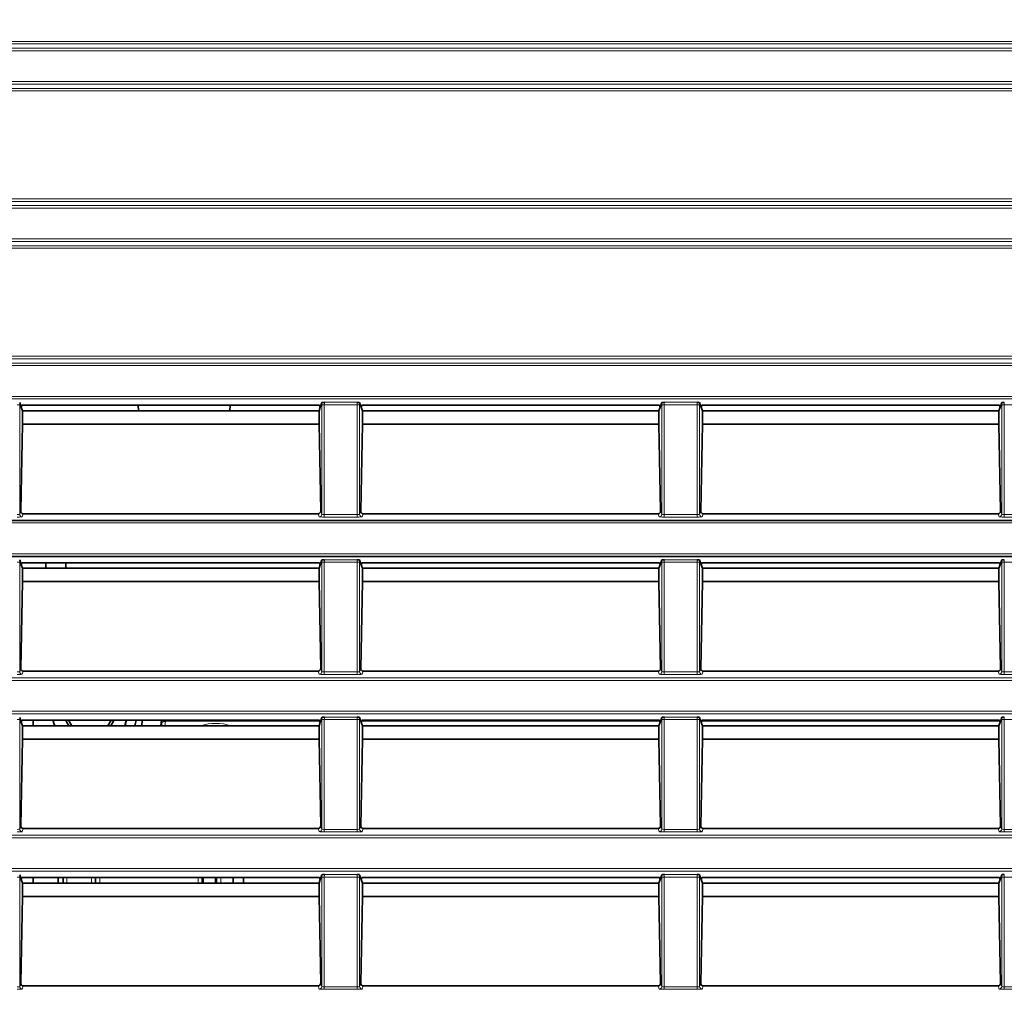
# Model space of a CAD drawing. Header units: millimetres. Extents: x 0 to 1118, y 0 to 864.
# Tile 125 of 256: x 163 to 183, y 505 to 524. Entities that reach past the tile are written whole.
import ezdxf

# ---------------------------------------------------------------- set-up
doc = ezdxf.new("R2010")
doc.units = ezdxf.units.MM
doc.styles.add('SLDTEXTSTYLE0', font='TXT', dxfattribs={"width": 0.605})
doc.dimstyles.new('SLDDIMSTYLE0', dxfattribs={"dimtxt": 3.175, "dimasz": 4.572, "dimexe": 0, "dimexo": 0.0625, "dimgap": 0.79375, "dimtad": 0, "dimtih": 1, "dimtoh": 1, "dimdec": 1, "dimlfac": 4, "dimrnd": 1e-09, "dimzin": 12, "dimdsep": 46, "dimtxsty": 'SLDTEXTSTYLE0', "dimsah": 1, "dimcen": 0.09, "dimadec": 0, "dimazin": 3, "dimtfac": 1, "dimtofl": 0, "dimtmove": 0, "dimatfit": 3, "dimfxl": 1, "dimfrac": 2, "dimtolj": 1, "dimtzin": 12, "dimarcsym": 0})

# ---------------------------------------------------------------- blocks, each defined once
blk = doc.blocks.new('_D')
at = {"color": 7, "linetype": 'Continuous', "lineweight": 0}
for p, q in [((142.949, 580.599), (141.858, 580.599)), ((141.858, 580.599), (141.858, 575.727)), ((151.438, 580.599), (152.529, 580.599)), ((152.529, 580.599), (152.529, 575.727)), ((26.374, 533.894), (26.374, 579.763)), ((257.099, 507.333), (257.099, 579.763)), ((26.374, 578.163), (129.126, 578.163)), ((257.099, 578.163), (154.347, 578.163)), ((141.858, 575.727), (142.949, 575.727)), ((152.529, 575.727), (151.438, 575.727))]:
    blk.add_line(p, q, dxfattribs=at)
at = {"color": 7, "linetype": 'Continuous', "lineweight": 18}
for points in [[(26.374, 578.163), (30.946, 577.401), (30.946, 578.925)], [(257.099, 578.163), (252.527, 578.925), (252.527, 577.401)]]:
    blk.add_solid(points, dxfattribs=at)
at = {"color": 7, "linetype": 'Continuous', "lineweight": 18, "char_height": 3.175, "attachment_point": 1, "style": 'SLDTEXTSTYLE0'}
for s, insert in [('922.9', (129.852, 579.819)), ('36.3', (142.949, 579.819))]:
    blk.add_mtext(s, dxfattribs=dict(at, insert=insert))
blk = doc.blocks.new('_D_2')
at = {"color": 7, "linetype": 'Continuous', "lineweight": 0}
for p, q in [((131.712, 558.272), (130.62, 558.272)), ((130.62, 558.272), (130.62, 553.4)), ((140.2, 558.272), (141.292, 558.272)), ((141.292, 558.272), (141.292, 553.4)), ((29.477, 516.602), (29.477, 557.436)), ((231.522, 516.602), (231.522, 557.436)), ((29.477, 555.836), (117.889, 555.836)), ((231.522, 555.836), (143.11, 555.836)), ((130.62, 553.4), (131.712, 553.4)), ((141.292, 553.4), (140.2, 553.4))]:
    blk.add_line(p, q, dxfattribs=at)
at = {"color": 7, "linetype": 'Continuous', "lineweight": 18}
for points in [[(29.477, 555.836), (34.049, 555.074), (34.049, 556.598)], [(231.522, 555.836), (226.95, 556.598), (226.95, 555.074)]]:
    blk.add_solid(points, dxfattribs=at)
at = {"color": 7, "linetype": 'Continuous', "lineweight": 18, "char_height": 3.175, "attachment_point": 1, "style": 'SLDTEXTSTYLE0'}
for s, insert in [('808.2', (118.615, 557.492)), ('31.8', (131.712, 557.492))]:
    blk.add_mtext(s, dxfattribs=dict(at, insert=insert))

msp = doc.modelspace()

# ---------------------------------------------------------------- linework, layer by layer
at = {"color": 7, "linetype": 'Continuous', "lineweight": 18}
for p, q in [((42.8445, 523.7636), (218.1537, 523.7636)), ((218.0539, 523.7137), (42.9444, 523.7137)), ((43.6605, 523.6289), (217.3377, 523.6289)), ((217.3377, 523.579), (43.6605, 523.579)), ((43.6605, 522.9664), (217.3377, 522.9664)), ((218.1537, 522.7817), (42.8445, 522.7817)), ((42.9444, 522.8317), (218.0539, 522.8317)), ((217.3377, 522.9164), (43.6605, 522.9164)), ((37.5047, 520.6386), (223.4935, 520.6386)), ((35.9277, 520.5039), (225.0705, 520.5039)), ((225.0705, 520.454), (35.9277, 520.454)), ((223.4935, 520.5887), (37.5047, 520.5887)), ((35.9277, 519.8414), (225.0705, 519.8414)), ((225.0705, 519.7914), (35.9277, 519.7914)), ((37.5047, 519.7067), (223.4935, 519.7067)), ((223.4935, 519.6567), (37.5047, 519.6567)), ((37.5047, 517.5136), (223.4935, 517.5136)), ((35.9277, 517.3789), (225.0705, 517.3789)), ((225.0705, 517.329), (35.9277, 517.329)), ((223.4935, 517.4637), (37.5047, 517.4637)), ((35.9277, 516.7164), (225.0705, 516.7164)), ((225.0705, 516.6664), (35.9277, 516.6664)), ((163.375, 516.5494), (163.325, 516.5494)), ((163.375, 516.5494), (163.375, 514.3761)), ((169.4232, 516.5494), (169.3733, 516.5494)), ((169.3733, 514.3761), (169.3733, 516.5494)), ((170.075, 516.5494), (169.4232, 516.5494)), ((169.4232, 516.5494), (169.4232, 514.3709)), ((169.4249, 516.5993), (170.0733, 516.5993)), ((170.125, 516.5494), (170.075, 516.5494)), ((170.075, 514.3709), (170.075, 516.5494)), ((170.125, 516.5494), (170.125, 514.3761)), ((176.1732, 516.5494), (176.1233, 516.5494)), ((176.1233, 514.3761), (176.1233, 516.5494)), ((176.825, 516.5494), (176.1732, 516.5494)), ((176.1732, 516.5494), (176.1732, 514.3709)), ((176.1749, 516.5993), (176.8233, 516.5993)), ((176.875, 516.5494), (176.825, 516.5494)), ((176.825, 514.3709), (176.825, 516.5494)), ((176.875, 516.5494), (176.875, 514.3761)), ((182.9232, 516.5494), (182.8733, 516.5494)), ((182.8733, 514.3761), (182.8733, 516.5494)), ((183.575, 516.5494), (182.9232, 516.5494)), ((182.9232, 516.5494), (182.9232, 514.3709)), ((163.375, 514.3761), (163.3968, 514.4416)), ((163.4457, 514.3885), (163.425, 514.3261)), ((169.3233, 514.3261), (169.3025, 514.3885)), ((169.3514, 514.4416), (169.3733, 514.3761)), ((169.4232, 514.321), (169.4232, 514.3709)), ((169.4232, 514.3709), (170.075, 514.3709)), ((170.075, 514.321), (170.075, 514.3709)), ((170.125, 514.3761), (170.1468, 514.4416)), ((170.1957, 514.3885), (170.175, 514.3261)), ((176.0733, 514.3261), (176.0525, 514.3885)), ((176.1014, 514.4416), (176.1233, 514.3761)), ((176.1732, 514.321), (176.1732, 514.3709)), ((176.1732, 514.3709), (176.825, 514.3709)), ((176.825, 514.321), (176.825, 514.3709)), ((176.875, 514.3761), (176.8968, 514.4416)), ((176.9457, 514.3885), (176.925, 514.3261)), ((182.8233, 514.3261), (182.8025, 514.3885)), ((182.8514, 514.4416), (182.8733, 514.3761)), ((182.9232, 514.321), (182.9232, 514.3709)), ((182.9232, 514.3709), (183.575, 514.3709)), ((225.0705, 514.204), (141.2761, 514.204)), ((170.075, 514.321), (169.4232, 514.321)), ((176.825, 514.321), (176.1732, 514.321)), ((183.575, 514.321), (182.9232, 514.321)), ((141.2761, 513.5914), (225.0705, 513.5914)), ((163.375, 513.4244), (163.325, 513.4244)), ((163.375, 513.4244), (163.375, 511.2511)), ((169.4232, 513.4244), (169.3733, 513.4244)), ((169.3733, 511.2511), (169.3733, 513.4244)), ((170.075, 513.4244), (169.4232, 513.4244)), ((169.4232, 513.4244), (169.4232, 511.2459)), ((169.4249, 513.4743), (170.0733, 513.4743)), ((170.125, 513.4244), (170.075, 513.4244)), ((170.075, 511.2459), (170.075, 513.4244)), ((170.125, 513.4244), (170.125, 511.2511)), ((176.1732, 513.4244), (176.1233, 513.4244)), ((176.1233, 511.2511), (176.1233, 513.4244)), ((176.825, 513.4244), (176.1732, 513.4244)), ((176.1732, 513.4244), (176.1732, 511.2459)), ((176.1749, 513.4743), (176.8233, 513.4743)), ((176.875, 513.4244), (176.825, 513.4244)), ((176.825, 511.2459), (176.825, 513.4244)), ((176.875, 513.4244), (176.875, 511.2511)), ((182.9232, 513.4244), (182.8733, 513.4244)), ((182.8733, 511.2511), (182.8733, 513.4244)), ((183.575, 513.4244), (182.9232, 513.4244)), ((182.9232, 513.4244), (182.9232, 511.2459)), ((163.375, 511.2511), (163.3968, 511.3166)), ((163.4457, 511.2635), (163.425, 511.2011)), ((169.3233, 511.2011), (169.3025, 511.2635)), ((169.3514, 511.3166), (169.3733, 511.2511)), ((169.4232, 511.196), (169.4232, 511.2459)), ((169.4232, 511.2459), (170.075, 511.2459)), ((170.075, 511.196), (170.075, 511.2459)), ((170.125, 511.2511), (170.1468, 511.3166)), ((170.1957, 511.2635), (170.175, 511.2011)), ((176.0733, 511.2011), (176.0525, 511.2635)), ((176.1014, 511.3166), (176.1233, 511.2511)), ((176.1732, 511.196), (176.1732, 511.2459)), ((176.1732, 511.2459), (176.825, 511.2459)), ((176.825, 511.196), (176.825, 511.2459)), ((176.875, 511.2511), (176.8968, 511.3166)), ((176.9457, 511.2635), (176.925, 511.2011)), ((182.8233, 511.2011), (182.8025, 511.2635)), ((182.8514, 511.3166), (182.8733, 511.2511)), ((182.9232, 511.196), (182.9232, 511.2459)), ((182.9232, 511.2459), (183.575, 511.2459)), ((35.9277, 511.1289), (225.0705, 511.1289)), ((225.0705, 511.079), (35.9277, 511.079)), ((170.075, 511.196), (169.4232, 511.196)), ((176.825, 511.196), (176.1732, 511.196)), ((183.575, 511.196), (182.9232, 511.196)), ((35.9277, 510.4664), (225.0705, 510.4664)), ((225.0705, 510.4164), (35.9277, 510.4164)), ((163.375, 510.2994), (163.325, 510.2994)), ((163.375, 510.2994), (163.375, 508.1261)), ((166.2724, 510.2665), (166.2583, 510.1789)), ((166.2724, 510.2665), (166.2724, 510.2899)), ((169.3361, 510.2665), (166.2724, 510.2665)), ((169.4232, 510.2994), (169.3733, 510.2994)), ((169.3733, 508.1261), (169.3733, 510.2994)), ((170.075, 510.2994), (169.4232, 510.2994)), ((169.4232, 510.2994), (169.4232, 508.1209)), ((169.4249, 510.3493), (170.0733, 510.3493)), ((170.125, 510.2994), (170.075, 510.2994)), ((170.075, 508.1209), (170.075, 510.2994)), ((170.125, 510.2994), (170.125, 508.1261)), ((176.0861, 510.2665), (170.1621, 510.2665)), ((176.1732, 510.2994), (176.1233, 510.2994)), ((176.1233, 508.1261), (176.1233, 510.2994)), ((176.825, 510.2994), (176.1732, 510.2994)), ((176.1732, 510.2994), (176.1732, 508.1209)), ((176.1749, 510.3493), (176.8233, 510.3493)), ((176.875, 510.2994), (176.825, 510.2994)), ((176.825, 508.1209), (176.825, 510.2994)), ((176.875, 510.2994), (176.875, 508.1261)), ((182.8361, 510.2665), (176.9121, 510.2665)), ((182.9232, 510.2994), (182.8733, 510.2994)), ((182.8733, 508.1261), (182.8733, 510.2994)), ((183.575, 510.2994), (182.9232, 510.2994)), ((182.9232, 510.2994), (182.9232, 508.1209)), ((163.375, 508.1261), (163.3968, 508.1916)), ((163.4457, 508.1385), (163.425, 508.0761)), ((169.3233, 508.0761), (169.3025, 508.1385)), ((169.3514, 508.1916), (169.3733, 508.1261)), ((169.4232, 508.071), (169.4232, 508.1209)), ((169.4232, 508.1209), (170.075, 508.1209)), ((170.075, 508.071), (170.075, 508.1209)), ((170.125, 508.1261), (170.1468, 508.1916)), ((170.1957, 508.1385), (170.175, 508.0761)), ((176.0733, 508.0761), (176.0525, 508.1385)), ((176.1014, 508.1916), (176.1233, 508.1261)), ((176.1732, 508.071), (176.1732, 508.1209)), ((176.1732, 508.1209), (176.825, 508.1209)), ((176.825, 508.071), (176.825, 508.1209)), ((176.875, 508.1261), (176.8968, 508.1916)), ((176.9457, 508.1385), (176.925, 508.0761)), ((182.8233, 508.0761), (182.8025, 508.1385)), ((182.8514, 508.1916), (182.8733, 508.1261)), ((182.9232, 508.071), (182.9232, 508.1209)), ((182.9232, 508.1209), (183.575, 508.1209)), ((35.9277, 508.0039), (225.0705, 508.0039)), ((225.0705, 507.954), (35.9277, 507.954)), ((170.075, 508.071), (169.4232, 508.071)), ((176.825, 508.071), (176.1732, 508.071)), ((183.575, 508.071), (182.9232, 508.071)), ((35.9277, 507.3414), (225.0705, 507.3414)), ((225.0705, 507.2914), (35.9277, 507.2914)), ((163.375, 507.1744), (163.325, 507.1744)), ((163.375, 507.1744), (163.375, 505.0011)), ((164.3136, 507.1649), (164.3136, 507.0539)), ((164.8017, 507.0539), (164.8017, 507.1649)), ((164.8891, 507.0539), (164.8891, 507.1649)), ((164.964, 507.1649), (164.964, 507.0539)), ((166.9179, 507.0539), (166.9179, 507.1649)), ((166.9929, 507.1649), (166.9929, 507.0539)), ((167.2903, 507.0539), (167.2903, 507.1649)), ((167.3653, 507.1649), (167.3653, 507.0539)), ((169.4232, 507.1744), (169.3733, 507.1744)), ((169.3733, 505.0011), (169.3733, 507.1744)), ((170.075, 507.1744), (169.4232, 507.1744)), ((169.4232, 507.1744), (169.4232, 504.9959)), ((169.4249, 507.2243), (170.0733, 507.2243)), ((170.125, 507.1744), (170.075, 507.1744)), ((170.075, 504.9959), (170.075, 507.1744)), ((170.125, 507.1744), (170.125, 505.0011)), ((176.1732, 507.1744), (176.1233, 507.1744)), ((176.1233, 505.0011), (176.1233, 507.1744)), ((176.825, 507.1744), (176.1732, 507.1744)), ((176.1732, 507.1744), (176.1732, 504.9959)), ((176.1749, 507.2243), (176.8233, 507.2243)), ((176.875, 507.1744), (176.825, 507.1744)), ((176.825, 504.9959), (176.825, 507.1744)), ((176.875, 507.1744), (176.875, 505.0011)), ((182.9232, 507.1744), (182.8733, 507.1744)), ((182.8733, 505.0011), (182.8733, 507.1744)), ((183.575, 507.1744), (182.9232, 507.1744)), ((182.9232, 507.1744), (182.9232, 504.9959)), ((163.375, 505.0011), (163.3968, 505.0666)), ((163.4457, 505.0135), (163.425, 504.9511)), ((169.3233, 504.9511), (169.3025, 505.0135)), ((169.3514, 505.0666), (169.3733, 505.0011)), ((169.4232, 504.946), (169.4232, 504.9959)), ((169.4232, 504.9959), (170.075, 504.9959)), ((170.075, 504.946), (170.075, 504.9959)), ((170.125, 505.0011), (170.1468, 505.0666)), ((170.1957, 505.0135), (170.175, 504.9511)), ((176.0733, 504.9511), (176.0525, 505.0135)), ((176.1014, 505.0666), (176.1233, 505.0011)), ((176.1732, 504.946), (176.1732, 504.9959)), ((176.1732, 504.9959), (176.825, 504.9959)), ((176.825, 504.946), (176.825, 504.9959)), ((176.875, 505.0011), (176.8968, 505.0666)), ((176.9457, 505.0135), (176.925, 504.9511)), ((182.8233, 504.9511), (182.8025, 505.0135)), ((182.8514, 505.0666), (182.8733, 505.0011)), ((182.9232, 504.946), (182.9232, 504.9959)), ((182.9232, 504.9959), (183.575, 504.9959)), ((170.075, 504.946), (169.4232, 504.946)), ((176.825, 504.946), (176.1732, 504.946)), ((183.575, 504.946), (182.9232, 504.946))]:
    msp.add_line(p, q, dxfattribs=at)
at = {"color": 7, "linetype": 'Continuous', "lineweight": 35}
for p, q in [((163.4065, 516.4996), (163.3748, 516.5949)), ((163.4199, 516.5399), (163.4065, 516.4996)), ((163.4199, 516.5399), (169.3283, 516.5399)), ((165.7238, 516.5399), (165.7402, 516.4289)), ((167.543, 516.4289), (167.5594, 516.5399)), ((169.3283, 516.5399), (169.3417, 516.4996)), ((169.3417, 516.4996), (169.3734, 516.5949)), ((170.1565, 516.4996), (170.1248, 516.5949)), ((170.1699, 516.5399), (170.1565, 516.4996)), ((170.1699, 516.5399), (176.0783, 516.5399)), ((176.0783, 516.5399), (176.0917, 516.4996)), ((176.0917, 516.4996), (176.1234, 516.5949)), ((176.9065, 516.4996), (176.8748, 516.5949)), ((176.9199, 516.5399), (176.9065, 516.4996)), ((176.9199, 516.5399), (182.8283, 516.5399)), ((182.8283, 516.5399), (182.8417, 516.4996)), ((182.8417, 516.4996), (182.8734, 516.5949)), ((163.4302, 516.4285), (163.4065, 516.4996)), ((169.3182, 516.4289), (163.43, 516.4289)), ((163.4302, 516.4285), (163.4302, 516.1648)), ((169.318, 516.4285), (169.3417, 516.4996)), ((169.318, 516.1648), (169.318, 516.4285)), ((170.1802, 516.4285), (170.1565, 516.4996)), ((176.0682, 516.4289), (170.18, 516.4289)), ((170.1802, 516.4285), (170.1802, 516.1648)), ((176.068, 516.4285), (176.0917, 516.4996)), ((176.068, 516.1648), (176.068, 516.4285)), ((176.9302, 516.4285), (176.9065, 516.4996)), ((182.8182, 516.4289), (176.93, 516.4289)), ((176.9302, 516.4285), (176.9302, 516.1648)), ((182.818, 516.4285), (182.8417, 516.4996)), ((182.818, 516.1648), (182.818, 516.4285)), ((163.4302, 516.1648), (163.3968, 514.4416)), ((169.318, 516.1648), (163.4302, 516.1648)), ((169.3514, 514.4416), (169.318, 516.1648)), ((170.1802, 516.1648), (170.1468, 514.4416)), ((176.068, 516.1648), (170.1802, 516.1648)), ((176.1014, 514.4416), (176.068, 516.1648)), ((176.9302, 516.1648), (176.8968, 514.4416)), ((182.818, 516.1648), (176.9302, 516.1648)), ((182.8514, 514.4416), (182.818, 516.1648)), ((169.3025, 514.3885), (163.4457, 514.3885)), ((176.0525, 514.3885), (170.1957, 514.3885)), ((182.8025, 514.3885), (176.9457, 514.3885)), ((141.3112, 514.2539), (225.0705, 514.2539)), ((225.0705, 513.5414), (141.3112, 513.5414)), ((163.3748, 513.4699), (163.4065, 513.3746)), ((163.4199, 513.4149), (163.4065, 513.3746)), ((169.3283, 513.4149), (163.4199, 513.4149)), ((163.8916, 513.4149), (163.8916, 513.3039)), ((164.2916, 513.4149), (164.2916, 513.3039)), ((169.3283, 513.4149), (169.3417, 513.3746)), ((169.3417, 513.3746), (169.3734, 513.4699)), ((170.1248, 513.4699), (170.1565, 513.3746)), ((170.1699, 513.4149), (170.1565, 513.3746)), ((176.0783, 513.4149), (170.1699, 513.4149)), ((176.0783, 513.4149), (176.0917, 513.3746)), ((176.0917, 513.3746), (176.1234, 513.4699)), ((176.8748, 513.4699), (176.9065, 513.3746)), ((176.9199, 513.4149), (176.9065, 513.3746)), ((182.8283, 513.4149), (176.9199, 513.4149)), ((182.8283, 513.4149), (182.8417, 513.3746)), ((182.8417, 513.3746), (182.8734, 513.4699)), ((163.4065, 513.3746), (163.4302, 513.3035)), ((169.3182, 513.3039), (163.43, 513.3039)), ((163.4302, 513.3035), (163.4302, 513.0398)), ((169.318, 513.3035), (169.3417, 513.3746)), ((169.318, 513.0398), (169.318, 513.3035)), ((170.1565, 513.3746), (170.1802, 513.3035)), ((176.0682, 513.3039), (170.18, 513.3039)), ((170.1802, 513.3035), (170.1802, 513.0398)), ((176.068, 513.3035), (176.0917, 513.3746)), ((176.068, 513.0398), (176.068, 513.3035)), ((176.9065, 513.3746), (176.9302, 513.3035)), ((182.8182, 513.3039), (176.93, 513.3039)), ((176.9302, 513.3035), (176.9302, 513.0398)), ((182.818, 513.3035), (182.8417, 513.3746)), ((182.818, 513.0398), (182.818, 513.3035)), ((163.4302, 513.0398), (163.3968, 511.3166)), ((169.318, 513.0398), (163.4302, 513.0398)), ((169.3514, 511.3166), (169.318, 513.0398)), ((170.1802, 513.0398), (170.1468, 511.3166)), ((176.068, 513.0398), (170.1802, 513.0398)), ((176.1014, 511.3166), (176.068, 513.0398)), ((176.9302, 513.0398), (176.8968, 511.3166)), ((182.818, 513.0398), (176.9302, 513.0398)), ((182.8514, 511.3166), (182.818, 513.0398)), ((169.3025, 511.2635), (163.4457, 511.2635)), ((176.0525, 511.2635), (170.1957, 511.2635)), ((182.8025, 511.2635), (176.9457, 511.2635)), ((163.3748, 510.3449), (163.4065, 510.2496)), ((163.4199, 510.2899), (163.4065, 510.2496)), ((169.3283, 510.2899), (163.4199, 510.2899)), ((163.6416, 510.2899), (163.6416, 510.1789)), ((165.6597, 510.1789), (165.6878, 510.2899)), ((165.8155, 510.2899), (165.7909, 510.1789)), ((169.3283, 510.2899), (169.3417, 510.2496)), ((169.3417, 510.2496), (169.3734, 510.3449)), ((170.1248, 510.3449), (170.1565, 510.2496)), ((170.1699, 510.2899), (170.1565, 510.2496)), ((176.0783, 510.2899), (170.1699, 510.2899)), ((176.0783, 510.2899), (176.0917, 510.2496)), ((176.0917, 510.2496), (176.1234, 510.3449)), ((176.8748, 510.3449), (176.9065, 510.2496)), ((176.9199, 510.2899), (176.9065, 510.2496)), ((182.8283, 510.2899), (176.9199, 510.2899)), ((182.8283, 510.2899), (182.8417, 510.2496)), ((182.8417, 510.2496), (182.8734, 510.3449)), ((163.4065, 510.2496), (163.4302, 510.1785)), ((169.3182, 510.1789), (163.43, 510.1789)), ((163.4302, 510.1785), (163.4302, 509.9148)), ((166.1756, 510.1789), (166.1871, 510.2438)), ((166.1819, 510.1789), (166.1944, 510.2504)), ((169.318, 510.1785), (169.3417, 510.2496)), ((169.318, 509.9148), (169.318, 510.1785)), ((170.1565, 510.2496), (170.1802, 510.1785)), ((176.0682, 510.1789), (170.18, 510.1789)), ((170.1802, 510.1785), (170.1802, 509.9148)), ((176.068, 510.1785), (176.0917, 510.2496)), ((176.068, 509.9148), (176.068, 510.1785)), ((176.9065, 510.2496), (176.9302, 510.1785)), ((182.8182, 510.1789), (176.93, 510.1789)), ((176.9302, 510.1785), (176.9302, 509.9148)), ((182.818, 510.1785), (182.8417, 510.2496)), ((182.818, 509.9148), (182.818, 510.1785)), ((163.4302, 509.9148), (163.3968, 508.1916)), ((169.318, 509.9148), (163.4302, 509.9148)), ((169.3514, 508.1916), (169.318, 509.9148)), ((170.1802, 509.9148), (170.1468, 508.1916)), ((176.068, 509.9148), (170.1802, 509.9148)), ((176.1014, 508.1916), (176.068, 509.9148)), ((176.9302, 509.9148), (176.8968, 508.1916)), ((182.818, 509.9148), (176.9302, 509.9148)), ((182.8514, 508.1916), (182.818, 509.9148)), ((169.3025, 508.1385), (163.4457, 508.1385)), ((176.0525, 508.1385), (170.1957, 508.1385)), ((182.8025, 508.1385), (176.9457, 508.1385)), ((163.3748, 507.2199), (163.4065, 507.1246)), ((163.4199, 507.1649), (163.4065, 507.1246)), ((169.3283, 507.1649), (163.4199, 507.1649)), ((163.6416, 507.1649), (163.6416, 507.0539)), ((164.1416, 507.1649), (164.1416, 507.0539)), ((164.2386, 507.0539), (164.2386, 507.1649)), ((164.8767, 507.1649), (164.8767, 507.0539)), ((167.016, 507.0539), (167.016, 507.1649)), ((167.2601, 507.0539), (167.2601, 507.1649)), ((167.6141, 507.1649), (167.6141, 507.0539)), ((167.8216, 507.0539), (167.8216, 507.1649)), ((169.3283, 507.1649), (169.3417, 507.1246)), ((169.3417, 507.1246), (169.3734, 507.2199)), ((170.1248, 507.2199), (170.1565, 507.1246)), ((170.1699, 507.1649), (170.1565, 507.1246)), ((176.0783, 507.1649), (170.1699, 507.1649)), ((176.0783, 507.1649), (176.0917, 507.1246)), ((176.0917, 507.1246), (176.1234, 507.2199)), ((176.8748, 507.2199), (176.9065, 507.1246)), ((176.9199, 507.1649), (176.9065, 507.1246)), ((182.8283, 507.1649), (176.9199, 507.1649)), ((182.8283, 507.1649), (182.8417, 507.1246)), ((182.8417, 507.1246), (182.8734, 507.2199)), ((163.4065, 507.1246), (163.4302, 507.0535)), ((169.3182, 507.0539), (163.43, 507.0539)), ((163.4302, 507.0535), (163.4302, 506.7898)), ((169.318, 507.0535), (169.3417, 507.1246)), ((169.318, 506.7898), (169.318, 507.0535)), ((170.1565, 507.1246), (170.1802, 507.0535)), ((176.0682, 507.0539), (170.18, 507.0539)), ((170.1802, 507.0535), (170.1802, 506.7898)), ((176.068, 507.0535), (176.0917, 507.1246)), ((176.068, 506.7898), (176.068, 507.0535)), ((176.9065, 507.1246), (176.9302, 507.0535)), ((182.8182, 507.0539), (176.93, 507.0539)), ((176.9302, 507.0535), (176.9302, 506.7898)), ((182.818, 507.0535), (182.8417, 507.1246)), ((182.818, 506.7898), (182.818, 507.0535)), ((163.4302, 506.7898), (163.3968, 505.0666)), ((169.318, 506.7898), (163.4302, 506.7898)), ((169.3514, 505.0666), (169.318, 506.7898)), ((170.1802, 506.7898), (170.1468, 505.0666)), ((176.068, 506.7898), (170.1802, 506.7898)), ((176.1014, 505.0666), (176.068, 506.7898)), ((176.9302, 506.7898), (176.8968, 505.0666)), ((182.818, 506.7898), (176.9302, 506.7898)), ((182.8514, 505.0666), (182.818, 506.7898)), ((169.3025, 505.0135), (163.4457, 505.0135)), ((176.0525, 505.0135), (170.1957, 505.0135)), ((182.8025, 505.0135), (176.9457, 505.0135))]:
    msp.add_line(p, q, dxfattribs=at)
at = {"color": 7, "linetype": 'Continuous', "lineweight": 35, "flags": 128}
for points in [[(164.036, 510.2899), (164.0608, 510.207), (164.0717, 510.1789)], [(164.0371, 510.2899), (164.0618, 510.2074), (164.0729, 510.1789)], [(164.3478, 510.1789), (164.2986, 510.2701), (164.2909, 510.2899)], [(164.3424, 510.2899), (164.3429, 510.2884), (164.4074, 510.1789)], [(165.1259, 510.1789), (165.1903, 510.2884), (165.1909, 510.2899)], [(165.2423, 510.2899), (165.2346, 510.2701), (165.1854, 510.1789)], [(165.4603, 510.1789), (165.4714, 510.2074), (165.4961, 510.2899)], [(165.4615, 510.1789), (165.4724, 510.207), (165.4973, 510.2899)]]:
    msp.add_lwpolyline(points, dxfattribs=at)
at = {"color": 7, "linetype": 'Continuous', "lineweight": 18, "flags": 128}
msp.add_lwpolyline([(166.1944, 510.2504), (166.1883, 510.2448), (166.1871, 510.2438)], dxfattribs=at)
at = {"color": 7, "linetype": 'Continuous', "lineweight": 18}
for centre, radius, start, end in [((163.425, 514.3762), 0.05, 180.09622, 269.97363), ((169.3232, 514.3762), 0.05, 270.02637, 359.90378), ((170.175, 514.3762), 0.05, 180.09622, 269.97363), ((176.0732, 514.3762), 0.05, 270.02637, 359.90378), ((176.925, 514.3762), 0.05, 180.09622, 269.97363), ((182.8232, 514.3762), 0.05, 270.02637, 359.90378), ((163.425, 511.2512), 0.05, 180.09622, 269.97363), ((169.3232, 511.2512), 0.05, 270.02637, 359.90378), ((170.175, 511.2512), 0.05, 180.09622, 269.97363), ((176.0732, 511.2512), 0.05, 270.02637, 359.90378), ((176.925, 511.2512), 0.05, 180.09622, 269.97363), ((182.8232, 511.2512), 0.05, 270.02637, 359.90378), ((166.1202, 510.2613), 0.075, 351.58052, 22.3574), ((167.2666, 509.2139), 1.0112, 72.61327, 107.38673), ((163.425, 508.1262), 0.05, 180.09622, 269.97363), ((169.3232, 508.1262), 0.05, 270.02637, 359.90378), ((170.175, 508.1262), 0.05, 180.09622, 269.97363), ((176.0732, 508.1262), 0.05, 270.02637, 359.90378), ((176.925, 508.1262), 0.05, 180.09622, 269.97363), ((182.8232, 508.1262), 0.05, 270.02637, 359.90378), ((163.425, 505.0012), 0.05, 180.09622, 269.97363), ((169.3232, 505.0012), 0.05, 270.02637, 359.90378), ((170.175, 505.0012), 0.05, 180.09622, 269.97363), ((176.0732, 505.0012), 0.05, 270.02637, 359.90378), ((176.925, 505.0012), 0.05, 180.09622, 269.97363), ((182.8232, 505.0012), 0.05, 270.02637, 359.90378)]:
    msp.add_arc(centre, radius, start, end, dxfattribs=at)
for centre, major_axis, ratio, start_param, end_param in [((163.3732, 516.5494), (0, 0.1), 0.0174551, 4.712389, 5.1841553), ((169.375, 516.5494), (0, 0.1), 0.0174551, 1.09903, 1.5707963), ((169.425, 516.5494), (0, 0.05), 0.0349101, 0.0523599, 1.5707963), ((170.0732, 516.5494), (0, 0.05), 0.0349101, 4.712389, 6.2308254), ((170.1232, 516.5494), (0, 0.1), 0.0174551, 4.712389, 5.1841553), ((176.125, 516.5494), (0, 0.1), 0.0174551, 1.09903, 1.5707963), ((176.175, 516.5494), (0, 0.05), 0.0349101, 0.0523599, 1.5707963), ((176.8232, 516.5494), (0, 0.05), 0.0349101, 4.712389, 6.2308254), ((176.8732, 516.5494), (0, 0.1), 0.0174551, 4.712389, 5.1841553), ((182.875, 516.5494), (0, 0.1), 0.0174551, 1.09903, 1.5707963), ((182.925, 516.5494), (0, 0.05), 0.0349101, 0.0523599, 1.5707963), ((163.325, 514.3762), (0.05, 0), 0.1048156, 4.712389, 6.265732), ((169.4232, 514.3762), (0.05, 0), 0.1048156, 3.1590459, 4.712389), ((170.075, 514.3762), (0.05, 0), 0.1048156, 4.712389, 6.265732), ((176.1732, 514.3762), (0.05, 0), 0.1048156, 3.1590459, 4.712389), ((176.825, 514.3762), (0.05, 0), 0.1048156, 4.712389, 6.265732), ((182.9232, 514.3762), (0.05, 0), 0.1048156, 3.1590459, 4.712389), ((163.325, 514.3262), (0.1, 0), 0.0524078, 4.712389, 6.265732), ((169.4232, 514.3262), (0.1, 0), 0.0524078, 3.1590459, 4.712389), ((170.075, 514.3262), (0.1, 0), 0.0524078, 4.712389, 6.265732), ((176.1732, 514.3262), (0.1, 0), 0.0524078, 3.1590459, 4.712389), ((176.825, 514.3262), (0.1, 0), 0.0524078, 4.712389, 6.265732), ((182.9232, 514.3262), (0.1, 0), 0.0524078, 3.1590459, 4.712389), ((163.3732, 513.4244), (0, 0.1), 0.0174551, 4.712389, 5.1841553), ((169.375, 513.4244), (0, 0.1), 0.0174551, 1.09903, 1.5707963), ((169.425, 513.4244), (0, 0.05), 0.0349101, 0.0523599, 1.5707963), ((170.0732, 513.4244), (0, 0.05), 0.0349101, 4.712389, 6.2308254), ((170.1232, 513.4244), (0, 0.1), 0.0174551, 4.712389, 5.1841553), ((176.125, 513.4244), (0, 0.1), 0.0174551, 1.09903, 1.5707963), ((176.175, 513.4244), (0, 0.05), 0.0349101, 0.0523599, 1.5707963), ((176.8232, 513.4244), (0, 0.05), 0.0349101, 4.712389, 6.2308254), ((176.8732, 513.4244), (0, 0.1), 0.0174551, 4.712389, 5.1841553), ((182.875, 513.4244), (0, 0.1), 0.0174551, 1.09903, 1.5707963), ((182.925, 513.4244), (0, 0.05), 0.0349101, 0.0523599, 1.5707963), ((163.325, 511.2512), (0.05, 0), 0.1048156, 4.712389, 6.265732), ((169.4232, 511.2512), (0.05, 0), 0.1048156, 3.1590459, 4.712389), ((170.075, 511.2512), (0.05, 0), 0.1048156, 4.712389, 6.265732), ((176.1732, 511.2512), (0.05, 0), 0.1048156, 3.1590459, 4.712389), ((176.825, 511.2512), (0.05, 0), 0.1048156, 4.712389, 6.265732), ((182.9232, 511.2512), (0.05, 0), 0.1048156, 3.1590459, 4.712389), ((163.325, 511.2012), (0.1, 0), 0.0524078, 4.712389, 6.265732), ((169.4232, 511.2012), (0.1, 0), 0.0524078, 3.1590459, 4.712389), ((170.075, 511.2012), (0.1, 0), 0.0524078, 4.712389, 6.265732), ((176.1732, 511.2012), (0.1, 0), 0.0524078, 3.1590459, 4.712389), ((176.825, 511.2012), (0.1, 0), 0.0524078, 4.712389, 6.265732), ((182.9232, 511.2012), (0.1, 0), 0.0524078, 3.1590459, 4.712389), ((163.3732, 510.2994), (0, 0.1), 0.0174551, 4.712389, 5.1841553), ((169.375, 510.2994), (0, 0.1), 0.0174551, 1.09903, 1.5707963), ((169.425, 510.2994), (0, 0.05), 0.0349101, 0.0523599, 1.5707963), ((170.0732, 510.2994), (0, 0.05), 0.0349101, 4.712389, 6.2308254), ((170.1232, 510.2994), (0, 0.1), 0.0174551, 4.712389, 5.1841553), ((176.125, 510.2994), (0, 0.1), 0.0174551, 1.09903, 1.5707963), ((176.175, 510.2994), (0, 0.05), 0.0349101, 0.0523599, 1.5707963), ((176.8232, 510.2994), (0, 0.05), 0.0349101, 4.712389, 6.2308254), ((176.8732, 510.2994), (0, 0.1), 0.0174551, 4.712389, 5.1841553), ((182.875, 510.2994), (0, 0.1), 0.0174551, 1.09903, 1.5707963), ((182.925, 510.2994), (0, 0.05), 0.0349101, 0.0523599, 1.5707963), ((163.325, 508.1262), (0.05, 0), 0.1048156, 4.712389, 6.265732), ((169.4232, 508.1262), (0.05, 0), 0.1048156, 3.1590459, 4.712389), ((170.075, 508.1262), (0.05, 0), 0.1048156, 4.712389, 6.265732), ((176.1732, 508.1262), (0.05, 0), 0.1048156, 3.1590459, 4.712389), ((176.825, 508.1262), (0.05, 0), 0.1048156, 4.712389, 6.265732), ((182.9232, 508.1262), (0.05, 0), 0.1048156, 3.1590459, 4.712389), ((163.325, 508.0762), (0.1, 0), 0.0524078, 4.712389, 6.265732), ((169.4232, 508.0762), (0.1, 0), 0.0524078, 3.1590459, 4.712389), ((170.075, 508.0762), (0.1, 0), 0.0524078, 4.712389, 6.265732), ((176.1732, 508.0762), (0.1, 0), 0.0524078, 3.1590459, 4.712389), ((176.825, 508.0762), (0.1, 0), 0.0524078, 4.712389, 6.265732), ((182.9232, 508.0762), (0.1, 0), 0.0524078, 3.1590459, 4.712389), ((163.3732, 507.1744), (0, 0.1), 0.0174551, 4.712389, 5.1841553), ((169.375, 507.1744), (0, 0.1), 0.0174551, 1.09903, 1.5707963), ((169.425, 507.1744), (0, 0.05), 0.0349101, 0.0523599, 1.5707963), ((170.0732, 507.1744), (0, 0.05), 0.0349101, 4.712389, 6.2308254), ((170.1232, 507.1744), (0, 0.1), 0.0174551, 4.712389, 5.1841553), ((176.125, 507.1744), (0, 0.1), 0.0174551, 1.09903, 1.5707963), ((176.175, 507.1744), (0, 0.05), 0.0349101, 0.0523599, 1.5707963), ((176.8232, 507.1744), (0, 0.05), 0.0349101, 4.712389, 6.2308254), ((176.8732, 507.1744), (0, 0.1), 0.0174551, 4.712389, 5.1841553), ((182.875, 507.1744), (0, 0.1), 0.0174551, 1.09903, 1.5707963), ((182.925, 507.1744), (0, 0.05), 0.0349101, 0.0523599, 1.5707963), ((163.325, 505.0012), (0.05, 0), 0.1048156, 4.712389, 6.265732), ((169.4232, 505.0012), (0.05, 0), 0.1048156, 3.1590459, 4.712389), ((170.075, 505.0012), (0.05, 0), 0.1048156, 4.712389, 6.265732), ((176.1732, 505.0012), (0.05, 0), 0.1048156, 3.1590459, 4.712389), ((176.825, 505.0012), (0.05, 0), 0.1048156, 4.712389, 6.265732), ((182.9232, 505.0012), (0.05, 0), 0.1048156, 3.1590459, 4.712389), ((163.325, 504.9512), (0.1, 0), 0.0524078, 4.712389, 6.265732), ((169.4232, 504.9512), (0.1, 0), 0.0524078, 3.1590459, 4.712389), ((170.075, 504.9512), (0.1, 0), 0.0524078, 4.712389, 6.265732), ((176.1732, 504.9512), (0.1, 0), 0.0524078, 3.1590459, 4.712389), ((176.825, 504.9512), (0.1, 0), 0.0524078, 4.712389, 6.265732), ((182.9232, 504.9512), (0.1, 0), 0.0524078, 3.1590459, 4.712389)]:
    msp.add_ellipse(centre, major_axis=major_axis, ratio=ratio, start_param=start_param, end_param=end_param, dxfattribs=at)
at = {"color": 7, "linetype": 'Continuous', "lineweight": 35}
for centre, major_axis, start_param, end_param in [((163.4468, 514.4416), (0.009, 0.0525), 1.7308547, 3.3007376), ((169.3014, 514.4416), (-0.009, 0.0525), 2.9824477, 4.5523306), ((170.1968, 514.4416), (0.009, 0.0525), 1.7308547, 3.3007376), ((176.0514, 514.4416), (-0.009, 0.0525), 2.9824477, 4.5523306), ((176.9468, 514.4416), (0.009, 0.0525), 1.7308547, 3.3007376), ((182.8014, 514.4416), (-0.009, 0.0525), 2.9824477, 4.5523306), ((163.4468, 511.3166), (0.009, 0.0525), 1.7308547, 3.3007376), ((169.3014, 511.3166), (-0.009, 0.0525), 2.9824477, 4.5523306), ((170.1968, 511.3166), (0.009, 0.0525), 1.7308547, 3.3007376), ((176.0514, 511.3166), (-0.009, 0.0525), 2.9824477, 4.5523306), ((176.9468, 511.3166), (0.009, 0.0525), 1.7308547, 3.3007376), ((182.8014, 511.3166), (-0.009, 0.0525), 2.9824477, 4.5523306), ((163.4468, 508.1916), (0.009, 0.0525), 1.7308547, 3.3007376), ((169.3014, 508.1916), (-0.009, 0.0525), 2.9824477, 4.5523306), ((170.1968, 508.1916), (0.009, 0.0525), 1.7308547, 3.3007376), ((176.0514, 508.1916), (-0.009, 0.0525), 2.9824477, 4.5523306), ((176.9468, 508.1916), (0.009, 0.0525), 1.7308547, 3.3007376), ((182.8014, 508.1916), (-0.009, 0.0525), 2.9824477, 4.5523306), ((163.4468, 505.0666), (0.009, 0.0525), 1.7308547, 3.3007376), ((169.3014, 505.0666), (-0.009, 0.0525), 2.9824477, 4.5523306), ((170.1968, 505.0666), (0.009, 0.0525), 1.7308547, 3.3007376), ((176.0514, 505.0666), (-0.009, 0.0525), 2.9824477, 4.5523306), ((176.9468, 505.0666), (0.009, 0.0525), 1.7308547, 3.3007376), ((182.8014, 505.0666), (-0.009, 0.0525), 2.9824477, 4.5523306)]:
    msp.add_ellipse(centre, major_axis=major_axis, ratio=0.9373981, start_param=start_param, end_param=end_param, dxfattribs=at)
for points, knots in [([(169.3734, 516.5949), (169.3737, 516.5958), (169.3807, 516.5966), (169.4001, 516.5981), (169.4126, 516.5987), (169.4249, 516.5993)], [0, 0, 0, 0, 0.5, 0.5, 1, 1, 1, 1]), ([(170.1248, 516.5949), (170.1245, 516.5958), (170.1175, 516.5966), (170.0981, 516.5981), (170.0856, 516.5987), (170.0733, 516.5993)], [0, 0, 0, 0, 0.5, 0.5, 1, 1, 1, 1]), ([(176.1234, 516.5949), (176.1237, 516.5958), (176.1307, 516.5966), (176.1501, 516.5981), (176.1626, 516.5987), (176.1749, 516.5993)], [0, 0, 0, 0, 0.5, 0.5, 1, 1, 1, 1]), ([(176.8748, 516.5949), (176.8745, 516.5958), (176.8675, 516.5966), (176.8481, 516.5981), (176.8356, 516.5987), (176.8233, 516.5993)], [0, 0, 0, 0, 0.5, 0.5, 1, 1, 1, 1]), ([(182.8734, 516.5949), (182.8737, 516.5958), (182.8807, 516.5966), (182.9001, 516.5981), (182.9126, 516.5987), (182.9249, 516.5993)], [0, 0, 0, 0, 0.5, 0.5, 1, 1, 1, 1]), ([(169.3734, 513.4699), (169.3737, 513.4708), (169.3807, 513.4716), (169.4001, 513.4731), (169.4126, 513.4737), (169.4249, 513.4743)], [0, 0, 0, 0, 0.5, 0.5, 1, 1, 1, 1]), ([(170.1248, 513.4699), (170.1245, 513.4708), (170.1175, 513.4716), (170.0981, 513.4731), (170.0856, 513.4737), (170.0733, 513.4743)], [0, 0, 0, 0, 0.5, 0.5, 1, 1, 1, 1]), ([(176.1234, 513.4699), (176.1237, 513.4708), (176.1307, 513.4716), (176.1501, 513.4731), (176.1626, 513.4737), (176.1749, 513.4743)], [0, 0, 0, 0, 0.5, 0.5, 1, 1, 1, 1]), ([(176.8748, 513.4699), (176.8745, 513.4708), (176.8675, 513.4716), (176.8481, 513.4731), (176.8356, 513.4737), (176.8233, 513.4743)], [0, 0, 0, 0, 0.5, 0.5, 1, 1, 1, 1]), ([(182.8734, 513.4699), (182.8737, 513.4708), (182.8807, 513.4716), (182.9001, 513.4731), (182.9126, 513.4737), (182.9249, 513.4743)], [0, 0, 0, 0, 0.5, 0.5, 1, 1, 1, 1]), ([(166.1871, 510.2438), (166.1878, 510.2523), (166.1889, 510.2684), (166.1822, 510.283), (166.1791, 510.2899)], [0, 0, 0, 0, 0.5303493, 1, 1, 1, 1]), ([(169.3734, 510.3449), (169.3737, 510.3458), (169.3807, 510.3466), (169.4001, 510.3481), (169.4126, 510.3487), (169.4249, 510.3493)], [0, 0, 0, 0, 0.5, 0.5, 1, 1, 1, 1]), ([(170.1248, 510.3449), (170.1245, 510.3458), (170.1175, 510.3466), (170.0981, 510.3481), (170.0856, 510.3487), (170.0733, 510.3493)], [0, 0, 0, 0, 0.5, 0.5, 1, 1, 1, 1]), ([(176.1234, 510.3449), (176.1237, 510.3458), (176.1307, 510.3466), (176.1501, 510.3481), (176.1626, 510.3487), (176.1749, 510.3493)], [0, 0, 0, 0, 0.5, 0.5, 1, 1, 1, 1]), ([(176.8748, 510.3449), (176.8745, 510.3458), (176.8675, 510.3466), (176.8481, 510.3481), (176.8356, 510.3487), (176.8233, 510.3493)], [0, 0, 0, 0, 0.5, 0.5, 1, 1, 1, 1]), ([(182.8734, 510.3449), (182.8737, 510.3458), (182.8807, 510.3466), (182.9001, 510.3481), (182.9126, 510.3487), (182.9249, 510.3493)], [0, 0, 0, 0, 0.5, 0.5, 1, 1, 1, 1]), ([(169.3734, 507.2199), (169.3737, 507.2208), (169.3807, 507.2216), (169.4001, 507.2231), (169.4126, 507.2237), (169.4249, 507.2243)], [0, 0, 0, 0, 0.5, 0.5, 1, 1, 1, 1]), ([(170.1248, 507.2199), (170.1245, 507.2208), (170.1175, 507.2216), (170.0981, 507.2231), (170.0856, 507.2237), (170.0733, 507.2243)], [0, 0, 0, 0, 0.5, 0.5, 1, 1, 1, 1]), ([(176.1234, 507.2199), (176.1237, 507.2208), (176.1307, 507.2216), (176.1501, 507.2231), (176.1626, 507.2237), (176.1749, 507.2243)], [0, 0, 0, 0, 0.5, 0.5, 1, 1, 1, 1]), ([(176.8748, 507.2199), (176.8745, 507.2208), (176.8675, 507.2216), (176.8481, 507.2231), (176.8356, 507.2237), (176.8233, 507.2243)], [0, 0, 0, 0, 0.5, 0.5, 1, 1, 1, 1]), ([(182.8734, 507.2199), (182.8737, 507.2208), (182.8807, 507.2216), (182.9001, 507.2231), (182.9126, 507.2237), (182.9249, 507.2243)], [0, 0, 0, 0, 0.5, 0.5, 1, 1, 1, 1])]:
    msp.add_open_spline(points, degree=3, knots=knots, dxfattribs=at)
at = {"color": 7, "linetype": 'Continuous', "lineweight": 18}
msp.add_open_spline([(166.2724, 510.2665), (166.2675, 510.2659), (166.254, 510.2641), (166.2328, 510.2606), (166.2126, 510.2565), (166.1982, 510.2528), (166.1957, 510.2512), (166.1944, 510.2504)], degree=3, knots=[0, 0, 0, 0, 0.1243734, 0.3477325, 0.5683671, 0.7853285, 1, 1, 1, 1], dxfattribs=at)

# ---------------------------------------------------------------- dimensions: what is measured, and where the dimension line sits
for base, p1, p2, picture, middle in [((26.3741, 578.163), (257.099, 505.7329), (26.3741, 532.2943), '_D', (141.7365, 578.163)), ((231.5216, 555.8359), (29.4766, 515.0014), (231.5216, 515.0014), '_D_2', (130.4991, 555.8359))]:
    dim = msp.add_linear_dim(base=base, p1=p1, p2=p2, dimstyle='SLDDIMSTYLE0', dxfattribs=at)
    dim.commit()
    dim.dimension.update_dxf_attribs({"geometry": picture, "text_midpoint": middle, "dimtype": 160})

doc.saveas('drawing.dxf')
